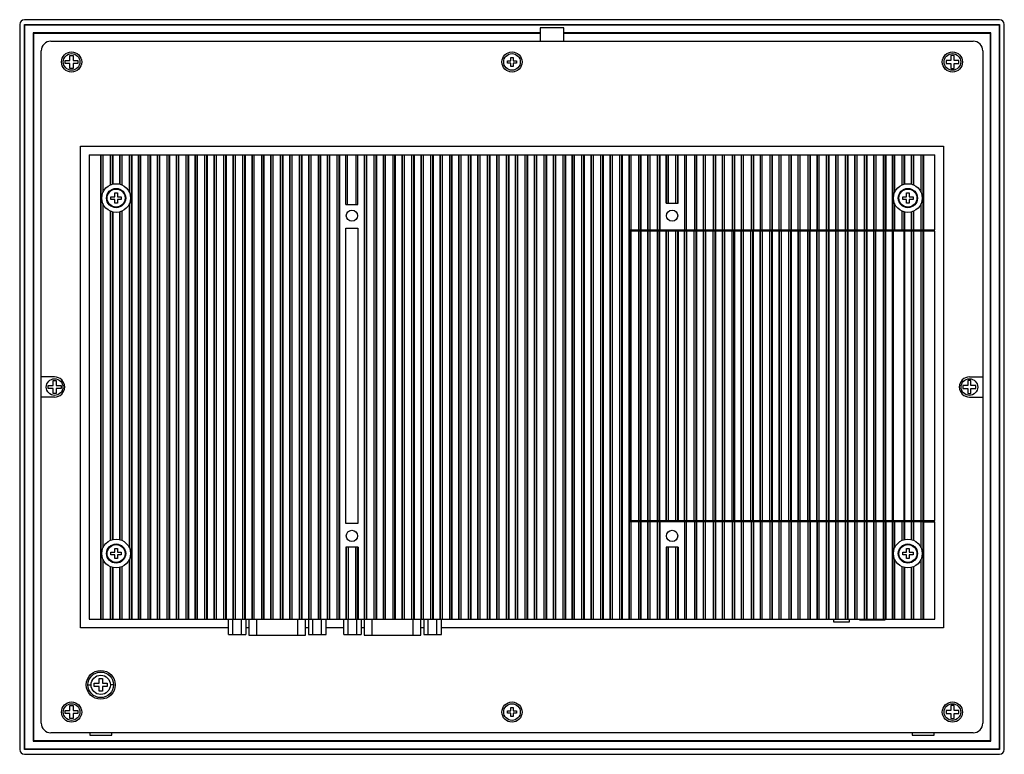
# Model space of a CAD drawing. Header units: millimetres. Extents: x 42 to 350, y 158 to 387.
import ezdxf

# ---------------------------------------------------------------- set-up
doc = ezdxf.new("R2010")
doc.units = ezdxf.units.MM
doc.header["$LTSCALE"] = 35.666635
doc.layers.get('0').update_dxf_attribs({"linetype": 'CONTINUOUS'})

msp = doc.modelspace()

# ---------------------------------------------------------------- linework, layer by layer
at = {"color": 7, "linetype": 'Continuous'}
for p, q in [((42.42, 385.77), (42.42, 159.37)), ((43.91, 159.37), (43.91, 385.78)), ((43.91, 385.78), (348.33, 385.78)), ((348.32, 387.27), (43.92, 387.27)), ((44.06, 159.52), (44.06, 385.63)), ((44.06, 385.63), (348.18, 385.63)), ((204.94, 384.76), (204.94, 380.56)), ((212.3, 384.76), (204.94, 384.76)), ((212.3, 380.56), (212.3, 384.76)), ((348.18, 385.63), (348.18, 159.52)), ((348.33, 385.78), (348.33, 159.37)), ((349.82, 159.37), (349.82, 385.77)), ((46.58, 383.12), (46.58, 162.03)), ((204.94, 383.12), (46.58, 383.12)), ((46.73, 382.97), (46.73, 162.18)), ((204.94, 382.97), (46.73, 382.97)), ((345.66, 383.12), (212.3, 383.12)), ((345.51, 382.97), (212.3, 382.97)), ((345.51, 162.18), (345.51, 382.97)), ((345.66, 162.03), (345.66, 383.12)), ((52.13, 380.56), (340.11, 380.56)), ((49.13, 167.59), (49.13, 377.56)), ((58.12, 374.57), (58.12, 376.07)), ((58.12, 376.07), (59.12, 376.07)), ((59.12, 376.07), (59.12, 374.57)), ((195.77, 374.42), (195.77, 375.47)), ((195.77, 375.47), (196.47, 375.47)), ((196.47, 375.47), (196.47, 374.42)), ((334.12, 376.07), (333.12, 376.07)), ((333.12, 376.07), (333.12, 374.57)), ((334.12, 374.57), (334.12, 376.07)), ((343.11, 377.56), (343.11, 167.59)), ((56.62, 373.57), (56.62, 374.57)), ((56.62, 374.57), (58.12, 374.57)), ((58.12, 373.57), (56.62, 373.57)), ((58.12, 372.07), (58.12, 373.57)), ((59.12, 372.07), (58.12, 372.07)), ((59.12, 374.57), (60.62, 374.57)), ((59.12, 373.57), (59.12, 372.07)), ((60.62, 373.57), (59.12, 373.57)), ((60.62, 374.57), (60.62, 373.57)), ((194.72, 373.72), (194.72, 374.42)), ((194.72, 374.42), (195.77, 374.42)), ((195.77, 373.72), (194.72, 373.72)), ((195.77, 372.67), (195.77, 373.72)), ((196.47, 372.67), (195.77, 372.67)), ((196.47, 374.42), (197.52, 374.42)), ((196.47, 373.72), (196.47, 372.67)), ((197.52, 373.72), (196.47, 373.72)), ((197.52, 374.42), (197.52, 373.72)), ((333.12, 374.57), (331.62, 374.57)), ((331.62, 374.57), (331.62, 373.57)), ((331.62, 373.57), (333.12, 373.57)), ((333.12, 373.57), (333.12, 372.07)), ((333.12, 372.07), (334.12, 372.07)), ((335.62, 374.57), (334.12, 374.57)), ((334.12, 373.57), (335.62, 373.57)), ((334.12, 372.07), (334.12, 373.57)), ((335.62, 373.57), (335.62, 374.57)), ((61.41, 197.36), (61.41, 347.79)), ((61.41, 347.79), (330.83, 347.79)), ((330.83, 347.79), (330.83, 197.36)), ((64.12, 345.06), (64.12, 200.07)), ((64.12, 345.06), (328.12, 345.06)), ((67.65, 345.06), (67.65, 200.07)), ((67.87, 200.07), (67.87, 345.06)), ((68.37, 345.06), (68.37, 333.3)), ((70.77, 335.71), (70.77, 345.06)), ((71.27, 345.06), (71.27, 335.89)), ((71.48, 345.06), (71.48, 335.95)), ((73.55, 345.06), (73.55, 335.95)), ((73.76, 335.89), (73.76, 345.06)), ((74.26, 345.06), (74.26, 335.72)), ((76.67, 333.3), (76.67, 345.06)), ((77.17, 345.06), (77.17, 200.07)), ((77.38, 345.06), (77.38, 200.07)), ((79.45, 345.06), (79.45, 200.07)), ((79.67, 200.07), (79.67, 345.06)), ((80.17, 345.06), (80.17, 200.07)), ((82.57, 200.07), (82.57, 345.06)), ((83.07, 345.06), (83.07, 200.07)), ((83.28, 345.06), (83.28, 200.07)), ((85.35, 345.06), (85.35, 200.07)), ((85.57, 200.07), (85.57, 345.06)), ((86.07, 345.06), (86.07, 200.07)), ((88.47, 200.07), (88.47, 345.06)), ((88.97, 345.06), (88.97, 200.07)), ((89.18, 345.06), (89.18, 200.07)), ((91.25, 345.06), (91.25, 200.07)), ((91.47, 200.07), (91.47, 345.06)), ((91.97, 345.06), (91.97, 200.07)), ((94.37, 200.07), (94.37, 345.06)), ((94.87, 345.06), (94.87, 200.07)), ((95.08, 345.06), (95.08, 200.07)), ((97.15, 345.06), (97.15, 200.07)), ((97.37, 200.07), (97.37, 345.06)), ((97.87, 345.06), (97.87, 200.07)), ((100.27, 200.07), (100.27, 345.06)), ((100.77, 345.06), (100.77, 200.07)), ((100.98, 345.06), (100.98, 200.07)), ((103.05, 345.06), (103.05, 200.07)), ((103.27, 200.07), (103.27, 345.06)), ((103.77, 345.06), (103.77, 200.07)), ((106.17, 200.07), (106.17, 345.06)), ((106.67, 345.06), (106.67, 200.07)), ((106.88, 345.06), (106.88, 200.07)), ((108.95, 345.06), (108.95, 200.07)), ((109.17, 200.07), (109.17, 345.06)), ((109.67, 345.06), (109.67, 200.07)), ((112.07, 200.07), (112.07, 345.06)), ((112.57, 345.06), (112.57, 200.07)), ((112.78, 345.06), (112.78, 200.07)), ((114.85, 345.06), (114.85, 200.07)), ((115.07, 200.07), (115.07, 345.06)), ((115.57, 345.06), (115.57, 200.07)), ((117.97, 200.07), (117.97, 345.06)), ((118.47, 345.06), (118.47, 200.07)), ((118.68, 345.06), (118.68, 200.07)), ((120.75, 345.06), (120.75, 200.07)), ((120.97, 200.07), (120.97, 345.06)), ((121.47, 345.06), (121.47, 200.07)), ((123.87, 200.07), (123.87, 345.06)), ((124.37, 345.06), (124.37, 200.07)), ((124.58, 345.06), (124.58, 200.07)), ((126.65, 345.06), (126.65, 200.07)), ((126.87, 200.07), (126.87, 345.06)), ((127.37, 345.06), (127.37, 200.07)), ((129.77, 200.07), (129.77, 345.06)), ((130.27, 345.06), (130.27, 200.07)), ((130.48, 345.06), (130.48, 200.07)), ((132.55, 345.06), (132.55, 200.07)), ((132.77, 200.07), (132.77, 345.06)), ((133.27, 345.06), (133.27, 200.07)), ((135.67, 200.07), (135.67, 345.06)), ((136.17, 345.06), (136.17, 200.07)), ((136.38, 345.06), (136.38, 200.07)), ((138.45, 345.06), (138.45, 200.07)), ((138.67, 200.07), (138.67, 345.06)), ((139.17, 345.06), (139.17, 200.07)), ((141.57, 200.07), (141.57, 345.06)), ((142.07, 345.06), (142.07, 200.07)), ((142.28, 345.06), (142.28, 200.07)), ((144.2, 329.56), (144.2, 345.06)), ((144.76, 329.56), (144.76, 345.06)), ((147.47, 329.56), (147.47, 345.06)), ((148.03, 329.56), (148.03, 345.06)), ((149.95, 345.06), (149.95, 200.07)), ((150.16, 200.07), (150.16, 345.06)), ((150.67, 345.06), (150.67, 200.07)), ((153.07, 200.07), (153.07, 345.06)), ((153.57, 345.06), (153.57, 200.07)), ((153.78, 345.06), (153.78, 200.07)), ((155.86, 345.06), (155.86, 200.07)), ((156.07, 200.07), (156.07, 345.06)), ((156.57, 345.06), (156.57, 200.07)), ((158.97, 200.07), (158.97, 345.06)), ((159.47, 345.06), (159.47, 200.07)), ((159.69, 345.06), (159.69, 200.07)), ((161.75, 345.06), (161.75, 200.07)), ((161.96, 200.07), (161.96, 345.06)), ((162.47, 345.06), (162.47, 200.07)), ((164.87, 200.07), (164.87, 345.06)), ((165.37, 345.06), (165.37, 200.07)), ((165.58, 345.06), (165.58, 200.07)), ((167.65, 345.06), (167.65, 200.07)), ((167.86, 200.07), (167.86, 345.06)), ((168.37, 345.06), (168.37, 200.07)), ((170.77, 200.07), (170.77, 345.06)), ((171.27, 345.06), (171.27, 200.07)), ((171.48, 345.06), (171.48, 200.07)), ((173.55, 345.06), (173.55, 200.07)), ((173.76, 200.07), (173.76, 345.06)), ((174.27, 345.06), (174.27, 200.07)), ((176.67, 200.07), (176.67, 345.06)), ((177.17, 345.06), (177.17, 200.07)), ((177.38, 345.06), (177.38, 200.07)), ((179.45, 345.06), (179.45, 200.07)), ((179.66, 200.07), (179.66, 345.06)), ((180.17, 345.06), (180.17, 200.07)), ((182.57, 200.07), (182.57, 345.06)), ((183.07, 345.06), (183.07, 200.07)), ((183.28, 345.06), (183.28, 200.07)), ((185.35, 345.06), (185.35, 200.07)), ((185.56, 200.07), (185.56, 345.06)), ((186.07, 345.06), (186.07, 200.07)), ((188.47, 200.07), (188.47, 345.06)), ((188.97, 345.06), (188.97, 200.07)), ((189.18, 345.06), (189.18, 200.07)), ((191.25, 345.06), (191.25, 200.07)), ((191.46, 200.07), (191.46, 345.06)), ((191.97, 345.06), (191.97, 200.07)), ((194.37, 200.07), (194.37, 345.06)), ((194.87, 345.06), (194.87, 200.07)), ((195.08, 345.06), (195.08, 200.07)), ((197.15, 345.06), (197.15, 200.07)), ((197.36, 200.07), (197.36, 345.06)), ((197.87, 345.06), (197.87, 200.07)), ((200.27, 200.07), (200.27, 345.06)), ((200.77, 345.06), (200.77, 200.07)), ((200.98, 345.06), (200.98, 200.07)), ((203.05, 345.06), (203.05, 200.07)), ((203.26, 200.07), (203.26, 345.06)), ((203.77, 345.06), (203.77, 200.07)), ((206.17, 200.07), (206.17, 345.06)), ((206.67, 345.06), (206.67, 200.07)), ((206.88, 345.06), (206.88, 200.07)), ((208.95, 345.06), (208.95, 200.07)), ((209.16, 200.07), (209.16, 345.06)), ((209.67, 345.06), (209.67, 200.07)), ((212.07, 200.07), (212.07, 345.06)), ((212.57, 345.06), (212.57, 200.07)), ((212.78, 345.06), (212.78, 200.07)), ((214.85, 345.06), (214.85, 200.07)), ((215.06, 200.07), (215.06, 345.06)), ((215.57, 345.06), (215.57, 200.07)), ((217.97, 200.07), (217.97, 345.06)), ((218.47, 345.06), (218.47, 200.07)), ((218.68, 345.06), (218.68, 200.07)), ((220.75, 345.06), (220.75, 200.07)), ((220.96, 200.07), (220.96, 345.06)), ((221.47, 345.06), (221.47, 200.07)), ((223.87, 200.07), (223.87, 345.06)), ((224.37, 345.06), (224.37, 200.07)), ((224.58, 345.06), (224.58, 200.07)), ((226.65, 345.06), (226.65, 200.07)), ((226.86, 200.07), (226.86, 345.06)), ((227.37, 345.06), (227.37, 200.07)), ((229.77, 200.07), (229.77, 345.06)), ((230.27, 345.06), (230.27, 200.07)), ((230.48, 345.06), (230.48, 200.07)), ((232.55, 345.06), (232.55, 200.07)), ((232.76, 200.07), (232.76, 345.06)), ((233.27, 345.06), (233.27, 321.64)), ((235.67, 321.64), (235.67, 345.06)), ((236.17, 345.06), (236.17, 321.64)), ((236.38, 345.06), (236.38, 321.64)), ((238.45, 345.06), (238.45, 321.64)), ((238.66, 321.64), (238.66, 345.06)), ((239.17, 345.06), (239.17, 321.64)), ((241.57, 321.64), (241.57, 345.06)), ((242.07, 345.06), (242.07, 321.64)), ((242.28, 345.06), (242.28, 321.64)), ((244.2, 329.96), (244.2, 345.06)), ((244.42, 329.96), (244.42, 345.06)), ((244.92, 345.06), (244.92, 329.96)), ((247.32, 329.96), (247.32, 345.06)), ((247.82, 345.06), (247.82, 329.96)), ((248.03, 329.96), (248.03, 345.06)), ((249.93, 345.06), (249.93, 321.64)), ((250.04, 321.64), (250.04, 345.06)), ((250.54, 345.06), (250.54, 321.64)), ((253.15, 321.64), (253.15, 345.06)), ((253.64, 345.06), (253.64, 321.64)), ((253.76, 345.06), (253.76, 321.64)), ((255.83, 345.06), (255.83, 321.64)), ((255.94, 321.64), (255.94, 345.06)), ((256.44, 345.06), (256.44, 321.64)), ((259.05, 321.64), (259.05, 345.06)), ((259.55, 345.06), (259.55, 321.64)), ((259.66, 345.06), (259.66, 321.64)), ((261.74, 345.06), (261.74, 321.64)), ((261.85, 321.64), (261.85, 345.06)), ((262.35, 345.06), (262.35, 321.64)), ((264.96, 321.64), (264.96, 345.06)), ((265.46, 345.06), (265.46, 321.64)), ((265.57, 345.06), (265.57, 321.64)), ((267.65, 345.06), (267.65, 321.64)), ((267.75, 321.64), (267.75, 345.06)), ((268.25, 345.06), (268.25, 321.64)), ((270.86, 321.64), (270.86, 345.06)), ((271.36, 345.06), (271.36, 321.64)), ((271.48, 345.06), (271.48, 321.64)), ((273.55, 345.06), (273.55, 321.64)), ((273.66, 321.64), (273.66, 345.06)), ((274.16, 345.06), (274.16, 321.64)), ((276.77, 321.64), (276.77, 345.06)), ((277.27, 345.06), (277.27, 321.64)), ((277.38, 345.06), (277.38, 321.64)), ((279.46, 345.06), (279.46, 321.64)), ((279.56, 321.64), (279.56, 345.06)), ((280.06, 345.06), (280.06, 321.64)), ((282.67, 321.64), (282.67, 345.06)), ((283.17, 345.06), (283.17, 321.64)), ((283.29, 345.06), (283.29, 321.64)), ((285.36, 345.06), (285.36, 321.64)), ((285.47, 321.64), (285.47, 345.06)), ((285.97, 345.06), (285.97, 321.64)), ((288.58, 321.64), (288.58, 345.06)), ((289.08, 345.06), (289.08, 321.64)), ((289.19, 345.06), (289.19, 321.64)), ((291.24, 345.06), (291.24, 321.64)), ((291.45, 321.64), (291.45, 345.06)), ((291.95, 345.06), (291.95, 321.64)), ((294.35, 321.64), (294.35, 345.06)), ((294.85, 345.06), (294.85, 321.64)), ((295.07, 345.06), (295.07, 321.64)), ((297.15, 345.06), (297.15, 321.64)), ((297.36, 321.64), (297.36, 345.06)), ((297.86, 345.06), (297.86, 321.64)), ((300.26, 321.64), (300.26, 345.06)), ((300.75, 345.06), (300.75, 321.64)), ((300.98, 345.06), (300.98, 321.64)), ((303.05, 345.06), (303.05, 321.64)), ((303.27, 321.64), (303.27, 345.06)), ((303.76, 345.06), (303.76, 321.64)), ((306.16, 321.64), (306.16, 345.06)), ((306.66, 345.06), (306.66, 321.64)), ((306.88, 345.06), (306.88, 321.64)), ((308.96, 345.06), (308.96, 321.64)), ((309.17, 321.64), (309.17, 345.06)), ((309.67, 345.06), (309.67, 321.64)), ((312.07, 321.64), (312.07, 345.06)), ((312.56, 345.06), (312.56, 321.64)), ((312.79, 345.06), (312.79, 321.64)), ((314.86, 345.06), (314.86, 321.64)), ((315.07, 321.64), (315.07, 345.06)), ((315.57, 345.06), (315.57, 333.3)), ((317.97, 335.72), (317.97, 345.06)), ((318.47, 345.06), (318.47, 335.89)), ((318.69, 345.06), (318.69, 335.95)), ((320.76, 345.06), (320.76, 335.95)), ((320.98, 335.89), (320.98, 345.06)), ((321.47, 345.06), (321.47, 335.71)), ((323.87, 333.3), (323.87, 345.06)), ((324.36, 345.06), (324.36, 321.64)), ((324.59, 345.06), (324.59, 321.64)), ((328.12, 321.66), (328.12, 345.06)), ((72.12, 331.97), (72.12, 333.17)), ((72.12, 333.17), (72.92, 333.17)), ((72.92, 333.17), (72.92, 331.97)), ((319.32, 333.17), (320.12, 333.17)), ((319.32, 331.97), (319.32, 333.17)), ((320.12, 333.17), (320.12, 331.97)), ((68.37, 329.85), (68.37, 222.3)), ((70.92, 331.17), (70.92, 331.97)), ((70.92, 331.97), (72.12, 331.97)), ((72.12, 331.17), (70.92, 331.17)), ((72.12, 329.97), (72.12, 331.17)), ((72.92, 329.97), (72.12, 329.97)), ((72.92, 331.97), (74.12, 331.97)), ((72.92, 331.17), (72.92, 329.97)), ((74.12, 331.17), (72.92, 331.17)), ((74.12, 331.97), (74.12, 331.17)), ((76.67, 222.3), (76.67, 329.85)), ((144.2, 329.56), (148.03, 329.56)), ((244.2, 329.96), (248.03, 329.96)), ((315.57, 329.84), (315.57, 321.64)), ((318.12, 331.97), (319.32, 331.97)), ((318.12, 331.17), (318.12, 331.97)), ((319.32, 331.17), (318.12, 331.17)), ((319.32, 329.97), (319.32, 331.17)), ((320.12, 329.97), (319.32, 329.97)), ((320.12, 331.97), (321.32, 331.97)), ((321.32, 331.17), (320.12, 331.17)), ((320.12, 331.17), (320.12, 329.97)), ((321.32, 331.97), (321.32, 331.17)), ((323.87, 321.64), (323.87, 329.85)), ((70.77, 224.71), (70.77, 327.44)), ((71.27, 327.26), (71.27, 224.89)), ((71.48, 327.2), (71.48, 224.95)), ((73.55, 327.2), (73.55, 224.95)), ((73.76, 224.89), (73.76, 327.26)), ((74.26, 327.43), (74.26, 224.72)), ((317.97, 321.64), (317.97, 327.43)), ((318.47, 327.26), (318.47, 321.64)), ((318.69, 327.2), (318.69, 321.64)), ((320.76, 327.2), (320.76, 321.64)), ((320.98, 321.64), (320.98, 327.26)), ((321.47, 327.44), (321.47, 321.64)), ((144.23, 229.99), (144.23, 322.17)), ((144.23, 322.17), (147.99, 322.17)), ((147.99, 322.17), (147.99, 229.99)), ((232.97, 321.64), (232.97, 230.5)), ((232.97, 321.64), (327.83, 321.64)), ((233.27, 321.27), (233.27, 230.88)), ((328.12, 321.27), (233.27, 321.27)), ((235.67, 230.88), (235.67, 321.27)), ((236.17, 321.27), (236.17, 230.88)), ((236.38, 321.27), (236.38, 230.88)), ((238.39, 321.27), (238.39, 230.88)), ((238.6, 230.88), (238.6, 321.27)), ((239.1, 321.27), (239.1, 230.88)), ((241.51, 230.88), (241.51, 321.27)), ((242.01, 321.27), (242.01, 230.88)), ((242.22, 321.27), (242.22, 230.88)), ((244.14, 321.27), (244.14, 230.88)), ((244.35, 230.88), (244.35, 321.27)), ((244.85, 321.27), (244.85, 230.88)), ((247.26, 230.88), (247.26, 321.27)), ((247.76, 321.27), (247.76, 230.88)), ((247.97, 321.27), (247.97, 230.88)), ((249.9, 321.27), (249.9, 230.88)), ((250.11, 230.88), (250.11, 321.27)), ((250.61, 321.27), (250.61, 230.88)), ((253.02, 230.88), (253.02, 321.27)), ((253.51, 321.27), (253.51, 230.88)), ((253.73, 321.27), (253.73, 230.88)), ((255.8, 321.27), (255.8, 230.88)), ((256.01, 230.88), (256.01, 321.27)), ((256.51, 321.27), (256.51, 230.88)), ((258.92, 230.88), (258.92, 321.27)), ((259.42, 321.27), (259.42, 230.88)), ((259.63, 321.27), (259.63, 230.88)), ((261.71, 321.27), (261.71, 230.88)), ((261.92, 230.88), (261.92, 321.27)), ((262.42, 321.27), (262.42, 230.88)), ((264.82, 230.88), (264.82, 321.27)), ((265.32, 321.27), (265.32, 230.88)), ((265.54, 321.27), (265.54, 230.88)), ((267.61, 321.27), (267.61, 230.88)), ((267.82, 230.88), (267.82, 321.27)), ((268.32, 321.27), (268.32, 230.88)), ((270.73, 230.88), (270.73, 321.27)), ((271.23, 321.27), (271.23, 230.88)), ((271.44, 321.27), (271.44, 230.88)), ((273.51, 321.27), (273.51, 230.88)), ((273.73, 230.88), (273.73, 321.27)), ((274.23, 321.27), (274.23, 230.88)), ((276.63, 230.88), (276.63, 321.27)), ((277.13, 321.27), (277.13, 230.88)), ((277.34, 321.27), (277.34, 230.88)), ((279.42, 321.27), (279.42, 230.88)), ((279.63, 230.88), (279.63, 321.27)), ((280.13, 321.27), (280.13, 230.88)), ((282.54, 230.88), (282.54, 321.27)), ((283.04, 321.27), (283.04, 230.88)), ((283.25, 321.27), (283.25, 230.88)), ((285.32, 321.27), (285.32, 230.88)), ((285.54, 230.88), (285.54, 321.27)), ((286.03, 321.27), (286.03, 230.88)), ((288.44, 230.88), (288.44, 321.27)), ((288.94, 321.27), (288.94, 230.88)), ((289.15, 321.27), (289.15, 230.88)), ((291.23, 321.27), (291.23, 230.88)), ((291.44, 230.88), (291.44, 321.27)), ((291.94, 321.27), (291.94, 230.88)), ((294.35, 230.88), (294.35, 321.27)), ((294.85, 321.27), (294.85, 230.88)), ((295.06, 321.27), (295.06, 230.88)), ((297.13, 321.27), (297.13, 230.88)), ((297.34, 230.88), (297.34, 321.27)), ((297.84, 321.27), (297.84, 230.88)), ((300.25, 230.88), (300.25, 321.27)), ((300.75, 321.27), (300.75, 230.88)), ((300.96, 321.27), (300.96, 230.88)), ((303.04, 321.27), (303.04, 230.88)), ((303.25, 230.88), (303.25, 321.27)), ((303.75, 321.27), (303.75, 230.88)), ((306.16, 230.88), (306.16, 321.27)), ((306.65, 321.27), (306.65, 230.88)), ((306.87, 321.27), (306.87, 230.88)), ((308.94, 321.27), (308.94, 230.88)), ((309.15, 230.88), (309.15, 321.27)), ((309.65, 321.27), (309.65, 230.88)), ((312.06, 230.88), (312.06, 321.27)), ((312.56, 321.27), (312.56, 230.88)), ((312.77, 321.27), (312.77, 230.88)), ((314.85, 321.27), (314.85, 230.88)), ((315.09, 321.27), (315.09, 230.88)), ((318.43, 321.27), (318.43, 230.88)), ((318.67, 321.27), (318.67, 230.88)), ((320.75, 321.27), (320.75, 230.88)), ((320.96, 230.88), (320.96, 321.27)), ((321.46, 321.27), (321.46, 230.88)), ((323.87, 230.88), (323.87, 321.27)), ((324.37, 321.27), (324.37, 230.88)), ((324.58, 321.27), (324.58, 230.88)), ((325.82, 321.57), (328.12, 321.66)), ((325.82, 321.27), (325.82, 321.57)), ((328.12, 230.88), (328.12, 321.27)), ((53.32, 275.72), (49.13, 275.72)), ((52.82, 273.07), (52.82, 274.57)), ((52.82, 274.57), (53.82, 274.57)), ((53.82, 274.57), (53.82, 273.07)), ((339.42, 274.57), (338.42, 274.57)), ((338.42, 274.57), (338.42, 273.07)), ((338.92, 275.72), (343.11, 275.72)), ((339.42, 273.07), (339.42, 274.57)), ((51.32, 272.07), (51.32, 273.07)), ((51.32, 273.07), (52.82, 273.07)), ((52.82, 272.07), (51.32, 272.07)), ((52.82, 270.57), (52.82, 272.07)), ((53.82, 270.57), (52.82, 270.57)), ((53.82, 273.07), (55.32, 273.07)), ((53.82, 272.07), (53.82, 270.57)), ((55.32, 272.07), (53.82, 272.07)), ((55.32, 273.07), (55.32, 272.07)), ((338.42, 273.07), (336.92, 273.07)), ((336.92, 273.07), (336.92, 272.07)), ((336.92, 272.07), (338.42, 272.07)), ((338.42, 272.07), (338.42, 270.57)), ((338.42, 270.57), (339.42, 270.57)), ((340.92, 273.07), (339.42, 273.07)), ((339.42, 272.07), (340.92, 272.07)), ((339.42, 270.57), (339.42, 272.07)), ((340.92, 272.07), (340.92, 273.07)), ((53.32, 269.42), (49.13, 269.42)), ((338.92, 269.42), (343.11, 269.42)), ((233.27, 230.88), (328.12, 230.88)), ((325.82, 230.57), (325.82, 230.88)), ((325.82, 230.57), (328.12, 230.49)), ((147.99, 229.99), (144.23, 229.99)), ((236.18, 230.5), (232.97, 230.5)), ((233.27, 230.5), (233.27, 200.07)), ((235.67, 200.07), (235.67, 230.5)), ((236.38, 230.5), (236.17, 230.5)), ((236.17, 230.5), (236.17, 200.07)), ((242.08, 230.5), (236.38, 230.5)), ((236.38, 230.5), (236.38, 200.07)), ((238.45, 230.5), (238.45, 200.07)), ((238.66, 200.07), (238.66, 230.5)), ((239.17, 230.5), (239.17, 200.07)), ((241.57, 200.07), (241.57, 230.5)), ((242.28, 230.5), (242.07, 230.5)), ((242.07, 230.5), (242.07, 200.07)), ((253.64, 230.5), (242.28, 230.5)), ((242.28, 230.5), (242.28, 200.07)), ((249.93, 230.5), (249.93, 200.07)), ((250.04, 200.07), (250.04, 230.5)), ((250.54, 230.5), (250.54, 200.07)), ((253.15, 200.07), (253.15, 230.5)), ((253.76, 230.5), (253.64, 230.5)), ((253.64, 230.5), (253.64, 200.07)), ((259.55, 230.5), (253.76, 230.5)), ((253.76, 230.5), (253.76, 200.07)), ((255.83, 230.5), (255.83, 200.07)), ((255.94, 200.07), (255.94, 230.5)), ((256.44, 230.5), (256.44, 200.07)), ((259.05, 200.07), (259.05, 230.5)), ((259.66, 230.5), (259.55, 230.5)), ((259.55, 230.5), (259.55, 200.07)), ((265.38, 230.5), (259.66, 230.5)), ((259.66, 230.5), (259.66, 200.07)), ((261.74, 230.5), (261.74, 200.07)), ((261.85, 200.07), (261.85, 230.5)), ((262.35, 230.5), (262.35, 200.07)), ((264.96, 200.07), (264.96, 230.5)), ((265.46, 230.5), (265.38, 230.5)), ((265.57, 230.5), (265.46, 230.5)), ((265.46, 230.5), (265.46, 200.07)), ((271.28, 230.5), (265.57, 230.5)), ((265.57, 230.5), (265.57, 200.07)), ((267.65, 230.5), (267.65, 200.07)), ((267.75, 200.07), (267.75, 230.5)), ((268.25, 230.5), (268.25, 200.07)), ((270.86, 200.07), (270.86, 230.5)), ((271.36, 230.5), (271.28, 230.5)), ((271.48, 230.5), (271.36, 230.5)), ((271.36, 230.5), (271.36, 200.07)), ((277.19, 230.5), (271.48, 230.5)), ((271.48, 230.5), (271.48, 200.07)), ((273.55, 230.5), (273.55, 200.07)), ((273.66, 200.07), (273.66, 230.5)), ((274.16, 230.5), (274.16, 200.07)), ((276.77, 200.07), (276.77, 230.5)), ((277.27, 230.5), (277.19, 230.5)), ((277.38, 230.5), (277.27, 230.5)), ((277.27, 230.5), (277.27, 200.07)), ((283.09, 230.5), (277.38, 230.5)), ((277.38, 230.5), (277.38, 200.07)), ((279.46, 230.5), (279.46, 200.07)), ((279.56, 200.07), (279.56, 230.5)), ((280.06, 230.5), (280.06, 200.07)), ((282.67, 200.07), (282.67, 230.5)), ((283.17, 230.5), (283.09, 230.5)), ((283.29, 230.5), (283.17, 230.5)), ((283.17, 230.5), (283.17, 200.07)), ((289, 230.5), (283.29, 230.5)), ((283.29, 230.5), (283.29, 200.07)), ((285.36, 230.5), (285.36, 200.07)), ((285.47, 200.07), (285.47, 230.5)), ((285.97, 230.5), (285.97, 200.07)), ((288.58, 200.07), (288.58, 230.5)), ((289.08, 230.5), (289, 230.5)), ((289.19, 230.5), (289.08, 230.5)), ((289.08, 230.5), (289.08, 200.07)), ((294.77, 230.5), (289.19, 230.5)), ((289.19, 230.5), (289.19, 200.07)), ((291.24, 230.5), (291.24, 200.07)), ((291.45, 200.07), (291.45, 230.5)), ((291.95, 230.5), (291.95, 200.07)), ((294.35, 200.07), (294.35, 230.5)), ((294.85, 230.5), (294.77, 230.5)), ((295.07, 230.5), (294.85, 230.5)), ((294.85, 230.5), (294.85, 200.07)), ((300.67, 230.5), (295.07, 230.5)), ((295.07, 230.5), (295.07, 200.07)), ((297.15, 230.5), (297.15, 200.07)), ((297.36, 200.07), (297.36, 230.5)), ((297.86, 230.5), (297.86, 200.07)), ((300.26, 200.07), (300.26, 230.5)), ((300.75, 230.5), (300.67, 230.5)), ((300.98, 230.5), (300.75, 230.5)), ((300.75, 230.5), (300.75, 200.07)), ((306.58, 230.5), (300.98, 230.5)), ((300.98, 230.5), (300.98, 200.07)), ((303.05, 230.5), (303.05, 200.07)), ((303.27, 200.07), (303.27, 230.5)), ((303.76, 230.5), (303.76, 200.07)), ((306.16, 200.07), (306.16, 230.5)), ((306.66, 230.5), (306.58, 230.5)), ((306.88, 230.5), (306.66, 230.5)), ((306.66, 230.5), (306.66, 200.07)), ((312.48, 230.5), (306.88, 230.5)), ((306.88, 230.5), (306.88, 200.07)), ((308.96, 230.5), (308.96, 200.07)), ((309.17, 200.07), (309.17, 230.5)), ((309.67, 230.5), (309.67, 200.07)), ((312.07, 200.07), (312.07, 230.5)), ((312.56, 230.5), (312.48, 230.5)), ((312.79, 230.5), (312.56, 230.5)), ((312.56, 230.5), (312.56, 200.07)), ((318.39, 230.5), (312.79, 230.5)), ((312.79, 230.5), (312.79, 200.07)), ((314.86, 230.5), (314.86, 200.07)), ((315.07, 200.07), (315.07, 230.5)), ((315.57, 230.5), (315.57, 222.3)), ((317.97, 224.72), (317.97, 230.5)), ((318.47, 230.5), (318.39, 230.5)), ((318.69, 230.5), (318.47, 230.5)), ((318.47, 230.5), (318.47, 224.89)), ((324.29, 230.5), (318.69, 230.5)), ((318.69, 230.5), (318.69, 224.95)), ((320.76, 230.5), (320.76, 224.95)), ((320.98, 224.89), (320.98, 230.5)), ((321.47, 230.5), (321.47, 224.71)), ((323.87, 222.3), (323.87, 230.5)), ((324.36, 230.5), (324.29, 230.5)), ((324.59, 230.5), (324.36, 230.5)), ((324.36, 230.5), (324.36, 200.07)), ((324.59, 230.5), (327.82, 230.5)), ((324.59, 230.5), (324.59, 200.07)), ((328.12, 200.07), (328.12, 230.49)), ((72.12, 220.97), (72.12, 222.17)), ((72.12, 222.17), (72.92, 222.17)), ((72.92, 222.17), (72.92, 220.97)), ((144.21, 222.57), (144.21, 200.07)), ((148.04, 222.57), (144.21, 222.57)), ((144.42, 200.07), (144.42, 222.57)), ((144.92, 222.57), (144.92, 200.07)), ((147.32, 200.07), (147.32, 222.57)), ((147.82, 222.57), (147.82, 200.07)), ((148.04, 222.57), (148.04, 200.07)), ((248.04, 222.52), (244.21, 222.52)), ((244.21, 222.52), (244.21, 200.07)), ((244.42, 200.07), (244.42, 222.52)), ((244.92, 222.52), (244.92, 200.07)), ((247.32, 200.07), (247.32, 222.52)), ((247.82, 222.52), (247.82, 200.07)), ((248.04, 222.52), (248.04, 200.07)), ((319.32, 222.17), (320.12, 222.17)), ((319.32, 220.97), (319.32, 222.17)), ((320.12, 222.17), (320.12, 220.97)), ((68.37, 218.85), (68.37, 200.07)), ((70.92, 220.17), (70.92, 220.97)), ((70.92, 220.97), (72.12, 220.97)), ((72.12, 220.17), (70.92, 220.17)), ((72.12, 218.97), (72.12, 220.17)), ((72.92, 218.97), (72.12, 218.97)), ((72.92, 220.97), (74.12, 220.97)), ((72.92, 220.17), (72.92, 218.97)), ((74.12, 220.17), (72.92, 220.17)), ((74.12, 220.97), (74.12, 220.17)), ((76.67, 200.07), (76.67, 218.85)), ((315.57, 218.84), (315.57, 200.07)), ((318.12, 220.97), (319.32, 220.97)), ((318.12, 220.17), (318.12, 220.97)), ((319.32, 220.17), (318.12, 220.17)), ((319.32, 218.97), (319.32, 220.17)), ((320.12, 218.97), (319.32, 218.97)), ((320.12, 220.97), (321.32, 220.97)), ((321.32, 220.17), (320.12, 220.17)), ((320.12, 220.17), (320.12, 218.97)), ((321.32, 220.97), (321.32, 220.17)), ((323.87, 200.07), (323.87, 218.85)), ((70.77, 200.07), (70.77, 216.44)), ((71.27, 216.26), (71.27, 200.07)), ((71.48, 216.2), (71.48, 200.07)), ((73.55, 216.2), (73.55, 200.07)), ((73.76, 200.07), (73.76, 216.26)), ((74.26, 216.43), (74.26, 200.07)), ((317.97, 200.07), (317.97, 216.43)), ((318.47, 216.26), (318.47, 200.07)), ((318.69, 216.2), (318.69, 200.07)), ((320.76, 216.2), (320.76, 200.07)), ((320.98, 200.07), (320.98, 216.26)), ((321.47, 216.44), (321.47, 200.07)), ((64.12, 200.07), (328.12, 200.07)), ((107.58, 195.27), (107.58, 200.07)), ((108.95, 195.27), (108.95, 200.07)), ((111.69, 195.27), (111.69, 200.07)), ((113.07, 200.07), (113.07, 195.27)), ((113.96, 200.07), (113.96, 195.07)), ((116.36, 200.07), (116.36, 195.07)), ((129.28, 195.07), (129.28, 200.07)), ((131.68, 195.07), (131.68, 200.07)), ((132.57, 200.07), (132.57, 195.27)), ((133.94, 195.27), (133.94, 200.07)), ((136.68, 195.27), (136.68, 200.07)), ((138.06, 195.27), (138.06, 200.07)), ((143.58, 195.27), (143.58, 200.07)), ((144.95, 195.27), (144.95, 200.07)), ((147.69, 195.27), (147.69, 200.07)), ((149.07, 200.07), (149.07, 195.27)), ((149.96, 200.07), (149.96, 195.07)), ((152.36, 200.07), (152.36, 195.07)), ((165.28, 195.07), (165.28, 200.07)), ((167.68, 195.07), (167.68, 200.07)), ((168.57, 200.07), (168.57, 195.27)), ((169.94, 195.27), (169.94, 200.07)), ((172.68, 195.27), (172.68, 200.07)), ((174.06, 195.27), (174.06, 200.07)), ((296.45, 200.07), (296.45, 199.26)), ((301.45, 199.26), (301.45, 200.07)), ((304.62, 200.07), (304.62, 199.87)), ((304.62, 199.87), (312.62, 199.87)), ((312.62, 200.07), (312.62, 199.87)), ((107.58, 197.36), (61.41, 197.36)), ((113.96, 197.36), (113.07, 197.36)), ((132.57, 197.36), (131.68, 197.36)), ((143.58, 197.36), (138.06, 197.36)), ((149.96, 197.36), (149.07, 197.36)), ((168.57, 197.36), (167.68, 197.36)), ((330.83, 197.36), (174.06, 197.36)), ((296.45, 199.26), (301.45, 199.26)), ((107.58, 195.27), (113.07, 195.27)), ((113.96, 195.07), (131.68, 195.07)), ((132.57, 195.27), (138.06, 195.27)), ((143.58, 195.27), (149.07, 195.27)), ((149.96, 195.07), (167.68, 195.07)), ((168.57, 195.27), (174.06, 195.27)), ((67.22, 180.07), (67.22, 181.57)), ((67.22, 181.57), (68.22, 181.57)), ((68.22, 181.57), (68.22, 180.07)), ((63.72, 179.57), (64.72, 179.57)), ((65.72, 179.07), (65.72, 180.07)), ((65.72, 180.07), (67.22, 180.07)), ((67.22, 179.07), (65.72, 179.07)), ((67.22, 177.57), (67.22, 179.07)), ((68.22, 180.07), (69.72, 180.07)), ((68.22, 179.07), (68.22, 177.57)), ((69.72, 179.07), (68.22, 179.07)), ((69.72, 180.07), (69.72, 179.07)), ((71.72, 179.57), (70.72, 179.57)), ((68.22, 177.57), (67.22, 177.57)), ((58.12, 171.57), (58.12, 173.07)), ((58.12, 173.07), (59.12, 173.07)), ((59.12, 173.07), (59.12, 171.57)), ((195.77, 172.47), (196.47, 172.47)), ((195.77, 171.42), (195.77, 172.47)), ((196.47, 172.47), (196.47, 171.42)), ((334.12, 173.07), (333.12, 173.07)), ((333.12, 173.07), (333.12, 171.57)), ((334.12, 171.57), (334.12, 173.07)), ((56.62, 170.57), (56.62, 171.57)), ((56.62, 171.57), (58.12, 171.57)), ((58.12, 170.57), (56.62, 170.57)), ((58.12, 169.07), (58.12, 170.57)), ((59.12, 169.07), (58.12, 169.07)), ((59.12, 171.57), (60.62, 171.57)), ((59.12, 170.57), (59.12, 169.07)), ((60.62, 170.57), (59.12, 170.57)), ((60.62, 171.57), (60.62, 170.57)), ((194.72, 171.42), (195.77, 171.42)), ((194.72, 170.72), (194.72, 171.42)), ((195.77, 170.72), (194.72, 170.72)), ((195.77, 169.67), (195.77, 170.72)), ((196.47, 169.67), (195.77, 169.67)), ((196.47, 171.42), (197.52, 171.42)), ((197.52, 170.72), (196.47, 170.72)), ((196.47, 170.72), (196.47, 169.67)), ((197.52, 171.42), (197.52, 170.72)), ((333.12, 171.57), (331.62, 171.57)), ((331.62, 171.57), (331.62, 170.57)), ((331.62, 170.57), (333.12, 170.57)), ((333.12, 170.57), (333.12, 169.07)), ((333.12, 169.07), (334.12, 169.07)), ((335.62, 171.57), (334.12, 171.57)), ((334.12, 170.57), (335.62, 170.57)), ((334.12, 169.07), (334.12, 170.57)), ((335.62, 170.57), (335.62, 171.57)), ((340.11, 164.59), (52.13, 164.59)), ((64.33, 164.59), (64.33, 163.85)), ((64.33, 163.85), (71.21, 163.85)), ((71.21, 163.85), (71.21, 164.59)), ((321.03, 164.59), (321.03, 163.85)), ((321.03, 163.85), (327.91, 163.85)), ((327.91, 163.85), (327.91, 164.59)), ((46.58, 162.03), (345.66, 162.03)), ((46.73, 162.18), (345.51, 162.18)), ((348.33, 159.37), (43.91, 159.37)), ((43.92, 157.87), (348.32, 157.87)), ((348.18, 159.52), (44.06, 159.52))]:
    msp.add_line(p, q, dxfattribs=at)
for centre, radius in [((58.62, 374.07), 3.15), ((58.62, 374.07), 2.6), ((196.12, 374.07), 3.15), ((196.12, 374.07), 2.6), ((333.62, 374.07), 3.15), ((333.62, 374.07), 2.6), ((72.52, 331.57), 4.49), ((319.72, 331.57), 4.49), ((72.52, 331.57), 3), ((72.52, 331.57), 2.8), ((319.72, 331.57), 3), ((319.72, 331.57), 2.8), ((146.12, 326.07), 1.75), ((246.12, 326.07), 1.75), ((53.32, 272.57), 2.6), ((338.92, 272.57), 2.6), ((146.12, 226.07), 1.75), ((246.12, 226.07), 1.75), ((72.52, 220.57), 4.49), ((319.72, 220.57), 4.49), ((72.52, 220.57), 3), ((72.52, 220.57), 2.8), ((319.72, 220.57), 3), ((319.72, 220.57), 2.8), ((67.72, 179.57), 4.5), ((67.72, 179.57), 4), ((67.72, 179.57), 3), ((58.62, 171.07), 3.15), ((58.62, 171.07), 2.6), ((196.12, 171.07), 3.15), ((196.12, 171.07), 2.6), ((333.62, 171.07), 3.15), ((333.62, 171.07), 2.6)]:
    msp.add_circle(centre, radius, dxfattribs=at)
for centre, radius, start, end in [((43.92, 385.77), 1.5, 90, 180), ((348.32, 385.77), 1.5, 0, 90), ((52.13, 377.56), 3, 90, 180), ((340.11, 377.56), 3, 0, 90), ((53.32, 272.57), 3.15, 270, 90), ((338.92, 272.57), 3.15, 90, 270), ((52.13, 167.59), 3, 180, 270), ((340.11, 167.59), 3, 270, 360), ((43.92, 159.37), 1.5, 180, 270), ((348.32, 159.37), 1.5, 270, 360)]:
    msp.add_arc(centre, radius, start, end, dxfattribs=at)

doc.saveas('drawing.dxf')
